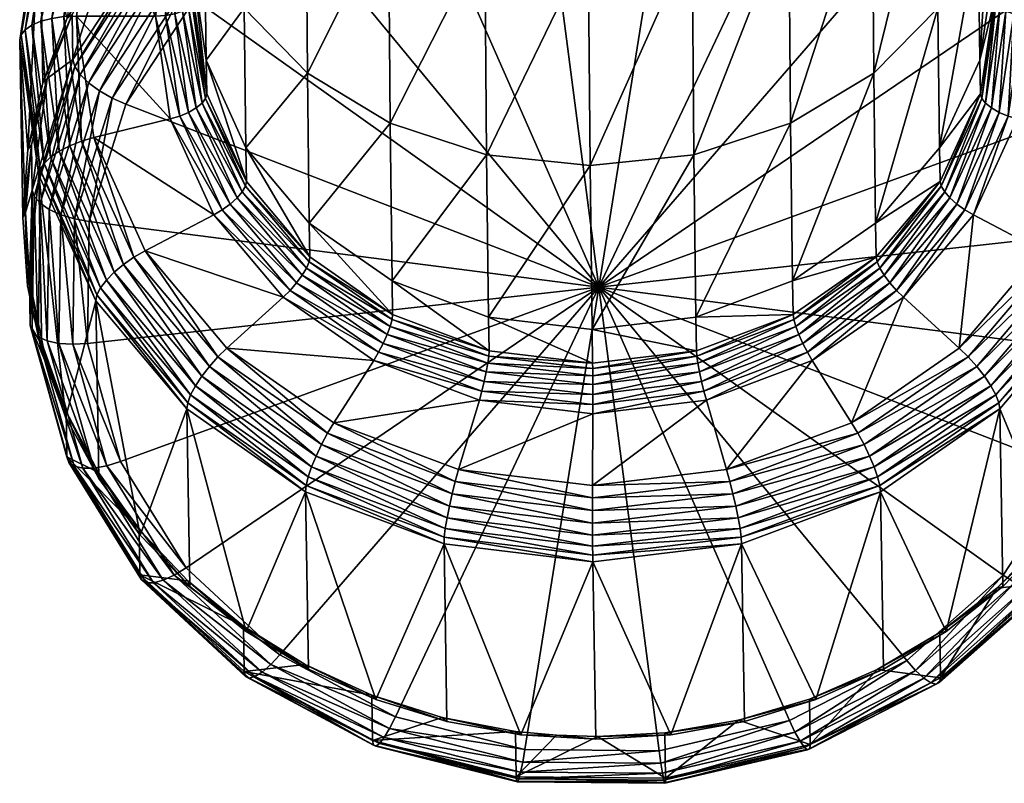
# Model space of a CAD drawing. Extents: x -0.129 to 0.129, y -0.197 to -0.001.
# Tile 3 of 11: x -0.03 to 0.022, y -0.197 to -0.157. Entities that reach past the tile are written whole.
import ezdxf

# ---------------------------------------------------------------- set-up
doc = ezdxf.new("R2010")
doc.units = 0
doc.layers.add('mesh', color=7, linetype='CONTINUOUS')

msp = doc.modelspace()

# ---------------------------------------------------------------- meshes
at = {"layer": 'mesh'}
mesh = msp.add_polyface(dxfattribs=at)
corners = [(0.018425, -0.150616, 0.415661), (0.011748, -0.147917, 0.41402), (0.017979, -0.151259, 0.415627), (0.011443, -0.148608, 0.414227), (0.017499, -0.151857, 0.415789), (0.004659, -0.146893, 0.413374), (-0.002388, -0.14683, 0.413289), (0.000781, -0.171121, 0.424642), (0.02586, -0.161982, 0.420576), (0.022417, -0.156418, 0.417955), (0.027593, -0.168169, 0.423474), (0.0275, -0.174556, 0.426453), (0.016752, -0.171652, 0.462111), (0.019975, -0.167072, 0.460075), (0.020423, -0.167335, 0.460127), (0.016387, -0.171292, 0.462015), (0.019557, -0.166769, 0.460151), (0.016045, -0.170898, 0.46205), (0.019196, -0.166447, 0.460349), (0.015751, -0.170498, 0.462212), (0.018919, -0.166128, 0.460655), (0.02106, -0.161479, 0.458504), (0.015524, -0.17012, 0.46249), (0.011269, -0.173607, 0.463626), (0.018742, -0.165833, 0.461049), (0.020864, -0.161228, 0.458918), (0.01538, -0.169788, 0.462867), (0.011109, -0.173183, 0.463884), (0.011006, -0.172822, 0.464247), (0.01868, -0.165584, 0.461503), (0.020794, -0.160993, 0.459379), (0.015328, -0.169525, 0.463315), (0.010968, -0.17255, 0.464691), (0.019677, -0.174312, 0.463374), (0.01865, -0.163817, 0.465291), (0.02068, -0.15252, 0.474058), (0.020765, -0.159227, 0.463167), (0.018557, -0.156497, 0.477177), (0.015299, -0.167759, 0.467103), (0.015199, -0.159913, 0.479844), (0.010939, -0.170784, 0.468479), (0.010834, -0.162534, 0.481876), (0.005867, -0.172685, 0.469326), (0.005759, -0.164181, 0.483135), (0.00043, -0.173334, 0.469586), (0.000321, -0.164743, 0.483535), (0.020609, -0.143495, 0.483122), (0.01848, -0.146648, 0.487069), (0.015116, -0.149355, 0.490447), (0.010747, -0.151433, 0.493025), (0.005669, -0.152739, 0.494627), (0.00023, -0.153184, 0.495145)]
mesh.append_faces([[corners[k] for k in face] for face in [(0, 1, 2, 2), (2, 3, 4, 4), (5, 6, 7, 7), (7, 8, 9, 9), (7, 10, 8, 8), (11, 10, 7, 7), (7, 3, 5, 5), (7, 4, 3, 3), (9, 4, 7, 7), (12, 13, 14, 14), (12, 15, 13, 13), (15, 16, 13, 13), (15, 17, 16, 16), (17, 18, 16, 16), (17, 19, 18, 18), (18, 20, 21, 21), (19, 20, 18, 18), (19, 22, 20, 20), (23, 22, 19, 19), (20, 24, 25, 25), (22, 24, 20, 20), (22, 26, 24, 24), (27, 26, 22, 22), (27, 28, 26, 26), (24, 29, 30, 30), (26, 29, 24, 24), (26, 31, 29, 29), (28, 31, 26, 26), (28, 32, 31, 31), (14, 33, 12, 12), (34, 35, 36, 36), (34, 37, 35, 35), (38, 37, 34, 34), (38, 39, 37, 37), (40, 39, 38, 38), (40, 41, 39, 39), (42, 41, 40, 40), (42, 43, 41, 41), (44, 43, 42, 42), (44, 45, 43, 43), (37, 46, 35, 35), (39, 47, 37, 37), (39, 48, 47, 47), (41, 48, 39, 39), (41, 49, 48, 48), (43, 49, 41, 41), (43, 50, 49, 49), (45, 50, 43, 43), (45, 51, 50, 50), (30, 34, 36, 36), (29, 34, 30, 30), (29, 38, 34, 34), (31, 38, 29, 29), (31, 40, 38, 38), (32, 40, 31, 31)]])
mesh = msp.add_polyface(dxfattribs=at)
corners = [(-0.022796, -0.153088, 0.419359), (-0.026702, -0.159563, 0.421491), (-0.022711, -0.153473, 0.418682), (-0.026802, -0.159199, 0.422177), (-0.028822, -0.166377, 0.424652), (-0.026422, -0.159976, 0.420887), (-0.02247, -0.153946, 0.418106), (-0.02852, -0.166721, 0.424016), (-0.025979, -0.160408, 0.420406), (-0.022091, -0.154475, 0.41767), (-0.028044, -0.167045, 0.423485), (-0.025405, -0.16083, 0.420082), (-0.024738, -0.161213, 0.419935), (-0.0216, -0.155024, 0.417404), (-0.025059, -0.15365, 0.425804), (-0.022836, -0.150713, 0.424452), (-0.026841, -0.156824, 0.42727), (-0.028152, -0.16018, 0.428825), (-0.028929, -0.166036, 0.425349), (-0.029585, -0.15818, 0.452157), (-0.029515, -0.157898, 0.452762), (-0.028584, -0.165253, 0.455462), (-0.028464, -0.150844, 0.449481), (-0.028532, -0.151108, 0.448867), (-0.029297, -0.15763, 0.453339), (-0.028516, -0.164953, 0.45606), (-0.028255, -0.150628, 0.450081), (-0.028944, -0.15739, 0.453857), (-0.028306, -0.164633, 0.456612), (-0.027914, -0.150471, 0.450639), (-0.028472, -0.157189, 0.454291), (-0.027964, -0.164309, 0.457091), (-0.027459, -0.150382, 0.451125), (-0.027508, -0.163997, 0.457473), (-0.027906, -0.157038, 0.45462), (-0.026961, -0.163712, 0.457739), (-0.026912, -0.150364, 0.451515), (-0.027273, -0.156944, 0.454826), (-0.026349, -0.16347, 0.457876), (-0.026302, -0.150419, 0.45179), (-0.026606, -0.156913, 0.454899), (-0.025705, -0.163281, 0.457876), (-0.025658, -0.150544, 0.451937), (-0.02534, -0.153815, 0.425879), (-0.023139, -0.150844, 0.424511), (-0.027096, -0.157021, 0.42736), (-0.028376, -0.160406, 0.428929), (-0.029158, -0.163911, 0.430557), (-0.028968, -0.163661, 0.430442), (-0.025496, -0.144518, 0.445817), (-0.022457, -0.156913, 0.454931), (-0.021653, -0.151518, 0.452422), (-0.021693, -0.162308, 0.457453)]
mesh.append_faces([[corners[k] for k in face] for face in [(0, 1, 2, 2), (3, 1, 0, 0), (3, 4, 1, 1), (2, 5, 6, 6), (1, 5, 2, 2), (1, 7, 5, 5), (6, 8, 9, 9), (5, 8, 6, 6), (5, 10, 8, 8), (8, 11, 9, 9), (11, 12, 13, 13), (14, 0, 15, 15), (14, 3, 0, 0), (16, 3, 14, 14), (17, 3, 16, 16), (17, 18, 3, 3), (19, 20, 21, 21), (19, 22, 20, 20), (23, 22, 19, 19), (20, 24, 25, 25), (20, 26, 24, 24), (22, 26, 20, 20), (24, 27, 28, 28), (24, 29, 27, 27), (26, 29, 24, 24), (27, 30, 31, 31), (27, 32, 30, 30), (29, 32, 27, 27), (33, 34, 35, 35), (30, 34, 33, 33), (30, 36, 34, 34), (32, 36, 30, 30), (35, 37, 38, 38), (34, 37, 35, 35), (34, 39, 37, 37), (36, 39, 34, 34), (38, 40, 41, 41), (37, 40, 38, 38), (37, 42, 40, 40), (39, 42, 37, 37), (43, 15, 44, 44), (43, 14, 15, 15), (45, 14, 43, 43), (45, 16, 14, 14), (46, 16, 45, 45), (46, 17, 16, 16), (47, 17, 46, 46), (47, 48, 17, 17), (49, 45, 43, 43), (23, 46, 45, 45), (23, 47, 46, 46), (19, 47, 23, 23), (50, 42, 51, 51), (50, 40, 42, 42), (52, 40, 50, 50), (52, 41, 40, 40)]])
mesh = msp.add_polyface(dxfattribs=at)
corners = [(0.024799, -0.153517, 0.419931), (0.019278, -0.148849, 0.416854), (0.024723, -0.153901, 0.419252), (0.019336, -0.148448, 0.417524), (0.019097, -0.149369, 0.416297), (0.024488, -0.15437, 0.418671), (0.018807, -0.149972, 0.41589), (0.02411, -0.154892, 0.418226), (0.018425, -0.150616, 0.415661), (0.023616, -0.155432, 0.417947), (0.017979, -0.151259, 0.415627), (0.023038, -0.155952, 0.417855), (0.017499, -0.151857, 0.415789), (0.022417, -0.156418, 0.417955), (0.019296, -0.146073, 0.422617), (0.023542, -0.156913, 0.455291), (0.022277, -0.15161, 0.452883), (0.022778, -0.151518, 0.452769), (0.023024, -0.156884, 0.455348), (0.022739, -0.162308, 0.4578), (0.022239, -0.162158, 0.457802), (0.020423, -0.167335, 0.460127), (0.019975, -0.167072, 0.460075), (0.021809, -0.151639, 0.453113), (0.02254, -0.156799, 0.455526), (0.021772, -0.16196, 0.457926), (0.019557, -0.166769, 0.460151), (0.021407, -0.151602, 0.453444), (0.022124, -0.156665, 0.455811), (0.02137, -0.161728, 0.458166), (0.019196, -0.166447, 0.460349), (0.021096, -0.151501, 0.453852), (0.021803, -0.15649, 0.456183), (0.02106, -0.161479, 0.458504), (0.0209, -0.151344, 0.454309), (0.0216, -0.156286, 0.456619), (0.020864, -0.161228, 0.458918), (0.018919, -0.166128, 0.460655), (0.02083, -0.151141, 0.454785), (0.021528, -0.156067, 0.457088), (0.020794, -0.160993, 0.459379), (0.018742, -0.165833, 0.461049), (0.024587, -0.16955, 0.461109), (0.019677, -0.174312, 0.463374), (0.02401, -0.169216, 0.461032), (0.020499, -0.14649, 0.450407), (0.02679, -0.150544, 0.452346), (0.020765, -0.159227, 0.463167), (0.021422, -0.148252, 0.470699), (0.021498, -0.154301, 0.460875), (0.02068, -0.15252, 0.474058), (0.020801, -0.149375, 0.458573)]
mesh.append_faces([[corners[k] for k in face] for face in [(0, 1, 2, 2), (3, 1, 0, 0), (2, 4, 5, 5), (1, 4, 2, 2), (5, 6, 7, 7), (4, 6, 5, 5), (7, 8, 9, 9), (6, 8, 7, 7), (9, 10, 11, 11), (8, 10, 9, 9), (11, 12, 13, 13), (10, 12, 11, 11), (14, 3, 0, 0), (15, 16, 17, 17), (15, 18, 16, 16), (19, 18, 15, 15), (19, 20, 18, 18), (21, 20, 19, 19), (21, 22, 20, 20), (18, 23, 16, 16), (18, 24, 23, 23), (20, 24, 18, 18), (20, 25, 24, 24), (22, 25, 20, 20), (22, 26, 25, 25), (24, 27, 23, 23), (24, 28, 27, 27), (25, 28, 24, 24), (25, 29, 28, 28), (26, 29, 25, 25), (26, 30, 29, 29), (28, 31, 27, 27), (28, 32, 31, 31), (29, 32, 28, 28), (29, 33, 32, 32), (30, 33, 29, 29), (32, 34, 31, 31), (32, 35, 34, 34), (33, 35, 32, 32), (33, 36, 35, 35), (37, 36, 33, 33), (35, 38, 34, 34), (35, 39, 38, 38), (36, 39, 35, 35), (36, 40, 39, 39), (41, 40, 36, 36), (42, 43, 44, 44), (21, 44, 43, 43), (19, 44, 21, 21), (45, 46, 17, 17), (47, 48, 49, 49), (47, 50, 48, 48), (38, 49, 51, 51), (39, 49, 38, 38), (39, 47, 49, 49), (40, 47, 39, 39)]])
mesh = msp.add_polyface(dxfattribs=at)
corners = [(-0.022711, -0.153473, 0.418682), (-0.02247, -0.153946, 0.418106), (-0.017119, -0.148521, 0.416417), (-0.016935, -0.149044, 0.415864), (-0.022091, -0.154475, 0.41767), (-0.016645, -0.149652, 0.415464), (-0.0216, -0.155024, 0.417404), (-0.01627, -0.150304, 0.415245), (-0.025405, -0.16083, 0.420082), (-0.02103, -0.155555, 0.417325), (-0.015835, -0.150954, 0.415221), (-0.024738, -0.161213, 0.419935), (-0.02042, -0.156032, 0.41744), (-0.01537, -0.15156, 0.415394), (-0.024024, -0.161532, 0.419977), (0.000781, -0.171121, 0.424642), (-0.00922, -0.148421, 0.413978), (-0.002388, -0.14683, 0.413289), (-0.022457, -0.156913, 0.454931), (-0.021193, -0.162158, 0.457462), (-0.021693, -0.162308, 0.457453), (-0.021939, -0.156884, 0.454997), (-0.021653, -0.151518, 0.452422), (-0.021154, -0.15161, 0.452544), (-0.020728, -0.16196, 0.457594), (-0.021458, -0.156799, 0.455182), (-0.02069, -0.151639, 0.452782), (-0.020329, -0.161728, 0.45784), (-0.021047, -0.156665, 0.455473), (-0.020293, -0.151602, 0.453118), (-0.020025, -0.161479, 0.458183), (-0.020732, -0.15649, 0.455851), (-0.019989, -0.151501, 0.453531), (-0.019835, -0.161228, 0.4586), (-0.020535, -0.156286, 0.45629), (-0.019799, -0.151344, 0.453991), (-0.019773, -0.160993, 0.459062), (-0.020471, -0.156067, 0.45676), (-0.019737, -0.151141, 0.454468), (-0.017722, -0.163817, 0.465007), (-0.017814, -0.156497, 0.476893), (-0.014498, -0.159913, 0.479612), (-0.019803, -0.159227, 0.46285), (-0.019888, -0.15252, 0.473741), (-0.0205, -0.154301, 0.460547), (-0.020577, -0.148252, 0.470371), (-0.019767, -0.149375, 0.458256), (-0.005111, -0.164181, 0.48305), (-0.005201, -0.152739, 0.494542), (0.00023, -0.153184, 0.495145), (-0.010165, -0.162534, 0.481712), (-0.010252, -0.151433, 0.492861), (-0.014581, -0.149355, 0.490215), (-0.017892, -0.146648, 0.486785)]
mesh.append_faces([[corners[k] for k in face] for face in [(0, 1, 2, 2), (3, 4, 5, 5), (1, 4, 3, 3), (5, 6, 7, 7), (4, 6, 5, 5), (4, 8, 6, 6), (7, 9, 10, 10), (6, 9, 7, 7), (6, 11, 9, 9), (10, 12, 13, 13), (9, 12, 10, 10), (9, 14, 12, 12), (11, 14, 9, 9), (15, 16, 13, 13), (15, 17, 16, 16), (18, 19, 20, 20), (18, 21, 19, 19), (22, 21, 18, 18), (22, 23, 21, 21), (21, 24, 19, 19), (21, 25, 24, 24), (23, 25, 21, 21), (23, 26, 25, 25), (25, 27, 24, 24), (25, 28, 27, 27), (26, 28, 25, 25), (26, 29, 28, 28), (28, 30, 27, 27), (28, 31, 30, 30), (29, 31, 28, 28), (29, 32, 31, 31), (31, 33, 30, 30), (31, 34, 33, 33), (32, 34, 31, 31), (32, 35, 34, 34), (34, 36, 33, 33), (34, 37, 36, 36), (35, 37, 34, 34), (35, 38, 37, 37), (39, 40, 41, 41), (42, 40, 39, 39), (42, 43, 40, 40), (44, 43, 42, 42), (44, 45, 43, 43), (46, 45, 44, 44), (47, 48, 49, 49), (50, 48, 47, 47), (50, 51, 48, 48), (41, 51, 50, 50), (41, 52, 51, 51), (40, 52, 41, 41), (43, 53, 40, 40), (36, 44, 42, 42), (37, 44, 36, 36), (37, 46, 44, 44), (38, 46, 37, 37)]])
mesh = msp.add_polyface(dxfattribs=at)
corners = [(0.000781, -0.171121, 0.424642), (-0.024024, -0.161532, 0.419977), (-0.025939, -0.167686, 0.422831), (-0.02042, -0.156032, 0.41744), (-0.01537, -0.15156, 0.415394), (-0.026032, -0.174074, 0.425809), (-0.019413, -0.167335, 0.459815), (-0.015407, -0.171292, 0.461767), (-0.015774, -0.171652, 0.461857), (-0.018965, -0.167072, 0.459771), (-0.021693, -0.162308, 0.457453), (-0.021193, -0.162158, 0.457462), (-0.015066, -0.170898, 0.461807), (-0.010522, -0.174067, 0.46332), (-0.018547, -0.166769, 0.459854), (-0.020728, -0.16196, 0.457594), (-0.014775, -0.170498, 0.461973), (-0.010316, -0.173607, 0.463458), (-0.01819, -0.166447, 0.460057), (-0.020329, -0.161728, 0.45784), (-0.014552, -0.17012, 0.462255), (-0.010159, -0.173183, 0.463718), (-0.017917, -0.166128, 0.460367), (-0.020025, -0.161479, 0.458183), (-0.010062, -0.172822, 0.464083), (-0.014414, -0.169788, 0.462634), (-0.017748, -0.165833, 0.460764), (-0.019835, -0.161228, 0.4586), (-0.010031, -0.17255, 0.464527), (-0.014369, -0.169525, 0.463083), (-0.017692, -0.165584, 0.461219), (-0.019773, -0.160993, 0.459062), (-0.024141, -0.169931, 0.460661), (-0.023593, -0.16955, 0.460733), (-0.019639, -0.175272, 0.463187), (-0.023014, -0.169216, 0.460664), (-0.019191, -0.174771, 0.463202), (-0.025705, -0.163281, 0.457876), (-0.018718, -0.174312, 0.463074), (-0.005003, -0.172685, 0.469241), (0.000321, -0.164743, 0.483535), (0.00043, -0.173334, 0.469586), (-0.005111, -0.164181, 0.48305), (-0.010061, -0.170784, 0.468315), (-0.010165, -0.162534, 0.481712), (-0.014399, -0.167759, 0.466871), (-0.014498, -0.159913, 0.479612), (-0.017722, -0.163817, 0.465007), (0.00023, -0.153184, 0.495145), (-0.004973, -0.174451, 0.465453), (-0.019803, -0.159227, 0.46285)]
mesh.append_faces([[corners[k] for k in face] for face in [(0, 1, 2, 2), (0, 3, 1, 1), (4, 3, 0, 0), (2, 5, 0, 0), (6, 7, 8, 8), (6, 9, 7, 7), (10, 9, 6, 6), (10, 11, 9, 9), (7, 12, 13, 13), (9, 12, 7, 7), (9, 14, 12, 12), (11, 14, 9, 9), (11, 15, 14, 14), (12, 16, 17, 17), (14, 16, 12, 12), (14, 18, 16, 16), (15, 18, 14, 14), (15, 19, 18, 18), (16, 20, 21, 21), (18, 20, 16, 16), (18, 22, 20, 20), (19, 22, 18, 18), (19, 23, 22, 22), (20, 24, 21, 21), (20, 25, 24, 24), (22, 25, 20, 20), (22, 26, 25, 25), (23, 26, 22, 22), (23, 27, 26, 26), (25, 28, 24, 24), (25, 29, 28, 28), (26, 29, 25, 25), (26, 30, 29, 29), (27, 30, 26, 26), (27, 31, 30, 30), (32, 33, 34, 34), (33, 35, 36, 36), (6, 37, 10, 10), (8, 35, 6, 6), (8, 38, 35, 35), (39, 40, 41, 41), (39, 42, 40, 40), (43, 42, 39, 39), (43, 44, 42, 42), (45, 44, 43, 43), (45, 46, 44, 44), (47, 46, 45, 45), (42, 48, 40, 40), (49, 43, 39, 39), (28, 45, 43, 43), (29, 45, 28, 28), (29, 47, 45, 45), (30, 47, 29, 29), (30, 50, 47, 47), (31, 50, 30, 30)]])
mesh = msp.add_polyface(dxfattribs=at)
corners = [(0.030551, -0.166573, 0.426064), (0.030455, -0.166912, 0.425364), (0.030448, -0.17367, 0.429372), (0.028535, -0.160061, 0.422155), (0.028625, -0.159699, 0.422843), (0.030163, -0.16725, 0.424722), (0.030352, -0.173985, 0.428662), (0.028262, -0.160469, 0.421544), (0.029694, -0.167565, 0.424179), (0.030061, -0.174253, 0.427986), (0.027824, -0.160893, 0.421053), (0.02908, -0.167835, 0.423774), (0.029593, -0.174455, 0.427391), (0.02725, -0.161304, 0.420714), (0.028364, -0.16804, 0.423534), (0.028982, -0.174577, 0.426917), (0.02658, -0.161676, 0.420552), (0.027593, -0.168169, 0.423474), (0.028268, -0.174612, 0.426597), (0.02586, -0.161982, 0.420576), (0.028585, -0.157324, 0.427936), (0.030512, -0.164197, 0.431157), (0.029797, -0.160703, 0.429522), (0.030716, -0.167749, 0.432814), (0.02966, -0.165253, 0.455917), (0.029583, -0.164953, 0.456514), (0.030713, -0.15818, 0.452628), (0.026554, -0.171527, 0.459555), (0.026624, -0.171843, 0.458967), (0.029364, -0.164633, 0.457062), (0.030633, -0.157898, 0.453232), (0.026358, -0.171158, 0.460082), (0.029015, -0.164309, 0.457536), (0.030407, -0.15763, 0.453805), (0.026045, -0.170756, 0.460519), (0.028553, -0.163997, 0.457911), (0.030045, -0.15739, 0.454318), (0.025631, -0.17034, 0.460846), (0.028002, -0.163712, 0.458168), (0.029567, -0.157189, 0.454745), (0.025137, -0.169931, 0.461046), (0.020596, -0.175272, 0.463501), (0.024587, -0.16955, 0.461109), (0.027388, -0.16347, 0.458295), (0.020148, -0.174771, 0.463509), (0.02401, -0.169216, 0.461032), (0.026744, -0.163281, 0.458286), (0.030869, -0.167478, 0.43269), (0.030408, -0.171295, 0.434466), (0.030598, -0.171045, 0.434351), (0.030624, -0.163911, 0.431024), (0.029867, -0.160406, 0.429384), (0.029816, -0.17455, 0.435979), (0.022739, -0.162308, 0.4578), (0.023542, -0.156913, 0.455291)]
mesh.append_faces([[corners[k] for k in face] for face in [(0, 1, 2, 2), (0, 3, 1, 1), (4, 3, 0, 0), (1, 5, 6, 6), (1, 7, 5, 5), (3, 7, 1, 1), (5, 8, 9, 9), (5, 10, 8, 8), (7, 10, 5, 5), (8, 11, 12, 12), (8, 13, 11, 11), (10, 13, 8, 8), (11, 14, 15, 15), (11, 16, 14, 14), (13, 16, 11, 11), (14, 17, 18, 18), (14, 19, 17, 17), (16, 19, 14, 14), (20, 4, 0, 0), (0, 21, 22, 22), (2, 21, 0, 0), (2, 23, 21, 21), (24, 25, 26, 26), (24, 27, 25, 25), (28, 27, 24, 24), (25, 29, 30, 30), (25, 31, 29, 29), (27, 31, 25, 25), (29, 32, 33, 33), (29, 34, 32, 32), (31, 34, 29, 29), (32, 35, 36, 36), (32, 37, 35, 35), (34, 37, 32, 32), (35, 38, 39, 39), (35, 40, 38, 38), (37, 40, 35, 35), (37, 41, 40, 40), (38, 42, 43, 43), (40, 42, 38, 38), (40, 44, 42, 42), (43, 45, 46, 46), (42, 45, 43, 43), (47, 48, 49, 49), (47, 23, 48, 48), (50, 23, 47, 47), (50, 21, 23, 23), (51, 21, 50, 50), (51, 22, 21, 21), (24, 49, 52, 52), (26, 49, 24, 24), (26, 47, 49, 49), (26, 50, 47, 47), (53, 46, 45, 45), (54, 46, 53, 53)]])
mesh = msp.add_polyface(dxfattribs=at)
corners = [(-0.028929, -0.166036, 0.425349), (-0.028822, -0.166377, 0.424652), (-0.026802, -0.159199, 0.422177), (-0.028925, -0.173451, 0.42795), (-0.029032, -0.173134, 0.428658), (-0.02852, -0.166721, 0.424016), (-0.026702, -0.159563, 0.421491), (-0.028623, -0.173724, 0.427281), (-0.028044, -0.167045, 0.423485), (-0.026422, -0.159976, 0.420887), (-0.028145, -0.173934, 0.426697), (-0.025979, -0.160408, 0.420406), (-0.027426, -0.167325, 0.423095), (-0.025405, -0.16083, 0.420082), (-0.027524, -0.174068, 0.426238), (-0.026708, -0.167544, 0.422872), (-0.024738, -0.161213, 0.419935), (-0.026804, -0.174115, 0.425935), (-0.025939, -0.167686, 0.422831), (-0.024024, -0.161532, 0.419977), (-0.026032, -0.174074, 0.425809), (-0.028968, -0.163661, 0.430442), (-0.028152, -0.16018, 0.428825), (-0.029072, -0.170759, 0.433751), (-0.029277, -0.167208, 0.432094), (-0.025596, -0.171843, 0.458559), (-0.028516, -0.164953, 0.45606), (-0.025535, -0.171527, 0.459149), (-0.028584, -0.165253, 0.455462), (-0.029515, -0.157898, 0.452762), (-0.028306, -0.164633, 0.456612), (-0.025347, -0.171158, 0.459678), (-0.029297, -0.15763, 0.453339), (-0.027964, -0.164309, 0.457091), (-0.025041, -0.170756, 0.46012), (-0.028944, -0.15739, 0.453857), (-0.027508, -0.163997, 0.457473), (-0.024632, -0.17034, 0.460454), (-0.028472, -0.157189, 0.454291), (-0.026961, -0.163712, 0.457739), (-0.024141, -0.169931, 0.460661), (-0.026349, -0.16347, 0.457876), (-0.023593, -0.16955, 0.460733), (-0.025705, -0.163281, 0.457876), (-0.023014, -0.169216, 0.460664), (-0.029429, -0.167478, 0.432218), (-0.029158, -0.163911, 0.430557), (-0.029184, -0.171045, 0.433884), (-0.028428, -0.17455, 0.435524), (-0.028358, -0.174254, 0.435386), (-0.029585, -0.15818, 0.452157), (-0.027172, -0.177935, 0.437112), (-0.019413, -0.167335, 0.459815)]
mesh.append_faces([[corners[k] for k in face] for face in [(0, 1, 2, 2), (0, 3, 1, 1), (4, 3, 0, 0), (1, 5, 6, 6), (1, 7, 5, 5), (3, 7, 1, 1), (5, 8, 9, 9), (5, 10, 8, 8), (7, 10, 5, 5), (11, 12, 13, 13), (8, 12, 11, 11), (8, 14, 12, 12), (10, 14, 8, 8), (13, 15, 16, 16), (12, 15, 13, 13), (12, 17, 15, 15), (14, 17, 12, 12), (16, 18, 19, 19), (15, 18, 16, 16), (15, 20, 18, 18), (17, 20, 15, 15), (21, 0, 22, 22), (0, 23, 4, 4), (0, 24, 23, 23), (21, 24, 0, 0), (25, 26, 27, 27), (28, 26, 25, 25), (28, 29, 26, 26), (27, 30, 31, 31), (26, 30, 27, 27), (26, 32, 30, 30), (31, 33, 34, 34), (30, 33, 31, 31), (30, 35, 33, 33), (34, 36, 37, 37), (33, 36, 34, 34), (33, 38, 36, 36), (37, 39, 40, 40), (36, 39, 37, 37), (40, 41, 42, 42), (39, 41, 40, 40), (42, 43, 44, 44), (41, 43, 42, 42), (45, 21, 46, 46), (45, 24, 21, 21), (47, 24, 45, 45), (47, 23, 24, 24), (48, 23, 47, 47), (48, 49, 23, 23), (50, 45, 46, 46), (50, 47, 45, 45), (28, 47, 50, 50), (28, 48, 47, 47), (25, 51, 28, 28), (52, 44, 43, 43)]])
mesh = msp.add_polyface(dxfattribs=at)
corners = [(-0.029032, -0.173134, 0.428658), (-0.027005, -0.180301, 0.431159), (-0.028925, -0.173451, 0.42795), (-0.027106, -0.180008, 0.431878), (-0.026722, -0.180506, 0.430458), (-0.028623, -0.173724, 0.427281), (-0.026275, -0.180607, 0.429823), (-0.028145, -0.173934, 0.426697), (-0.025694, -0.180598, 0.429298), (-0.027524, -0.174068, 0.426238), (-0.02502, -0.18048, 0.428917), (-0.026804, -0.174115, 0.425935), (-0.024298, -0.18026, 0.428708), (-0.026032, -0.174074, 0.425809), (0.000781, -0.171121, 0.424642), (-0.020855, -0.185824, 0.431329), (-0.027146, -0.177633, 0.436972), (-0.028358, -0.174254, 0.435386), (-0.029072, -0.170759, 0.433751), (-0.025457, -0.180838, 0.438479), (-0.014597, -0.181845, 0.463309), (-0.020776, -0.177172, 0.461818), (-0.014564, -0.181504, 0.463887), (-0.020825, -0.177502, 0.461235), (-0.025535, -0.171527, 0.459149), (-0.025596, -0.171843, 0.458559), (-0.020623, -0.176762, 0.462328), (-0.014457, -0.181061, 0.464381), (-0.025347, -0.171158, 0.459678), (-0.020374, -0.176292, 0.462738), (-0.014281, -0.180541, 0.464767), (-0.025041, -0.170756, 0.46012), (-0.02004, -0.175787, 0.46303), (-0.014045, -0.179967, 0.465026), (-0.024632, -0.17034, 0.460454), (-0.019639, -0.175272, 0.463187), (-0.013762, -0.179369, 0.465144), (-0.024141, -0.169931, 0.460661), (-0.019191, -0.174771, 0.463202), (-0.013445, -0.178778, 0.465115), (-0.023593, -0.16955, 0.460733), (-0.018718, -0.174312, 0.463074), (-0.013109, -0.178222, 0.464941), (-0.023014, -0.169216, 0.460664), (-0.027172, -0.177935, 0.437112), (-0.028428, -0.17455, 0.435524), (-0.02544, -0.181141, 0.438621), (-0.028584, -0.165253, 0.455462), (-0.02326, -0.184113, 0.440024), (-0.017713, -0.189157, 0.442419), (-0.011023, -0.174965, 0.463439), (-0.015774, -0.171652, 0.461857)]
mesh.append_faces([[corners[k] for k in face] for face in [(0, 1, 2, 2), (3, 1, 0, 0), (2, 4, 5, 5), (1, 4, 2, 2), (5, 6, 7, 7), (4, 6, 5, 5), (7, 8, 9, 9), (6, 8, 7, 7), (9, 10, 11, 11), (8, 10, 9, 9), (11, 12, 13, 13), (10, 12, 11, 11), (14, 12, 15, 15), (14, 13, 12, 12), (16, 3, 0, 0), (0, 17, 16, 16), (0, 18, 17, 17), (16, 19, 3, 3), (20, 21, 22, 22), (23, 21, 20, 20), (23, 24, 21, 21), (25, 24, 23, 23), (22, 26, 27, 27), (21, 26, 22, 22), (21, 28, 26, 26), (24, 28, 21, 21), (27, 29, 30, 30), (26, 29, 27, 27), (26, 31, 29, 29), (28, 31, 26, 26), (30, 32, 33, 33), (29, 32, 30, 30), (29, 34, 32, 32), (31, 34, 29, 29), (33, 35, 36, 36), (32, 35, 33, 33), (32, 37, 35, 35), (34, 37, 32, 32), (36, 38, 39, 39), (35, 38, 36, 36), (35, 40, 38, 38), (39, 41, 42, 42), (38, 41, 39, 39), (38, 43, 41, 41), (44, 17, 45, 45), (44, 16, 17, 17), (46, 16, 44, 44), (46, 19, 16, 16), (47, 44, 45, 45), (25, 46, 44, 44), (25, 48, 46, 46), (23, 48, 25, 25), (20, 49, 23, 23), (50, 41, 51, 51), (50, 42, 41, 41)]])
mesh = msp.add_polyface(dxfattribs=at)
corners = [(0.028321, -0.180507, 0.432544), (0.030352, -0.173985, 0.428662), (0.028232, -0.180799, 0.431823), (0.030448, -0.17367, 0.429372), (0.030455, -0.166912, 0.425364), (0.030061, -0.174253, 0.427986), (0.027962, -0.180999, 0.431115), (0.030163, -0.16725, 0.424722), (0.029593, -0.174455, 0.427391), (0.029694, -0.167565, 0.424179), (0.028982, -0.174577, 0.426917), (0.027528, -0.181092, 0.43047), (0.02908, -0.167835, 0.423774), (0.028268, -0.174612, 0.426597), (0.026961, -0.181073, 0.429931), (0.028364, -0.16804, 0.423534), (0.026298, -0.180942, 0.429534), (0.0275, -0.174556, 0.426453), (0.025586, -0.18071, 0.429307), (0.027593, -0.168169, 0.423474), (0.000781, -0.171121, 0.424642), (0.029591, -0.174776, 0.436083), (0.028281, -0.178132, 0.437638), (0.030408, -0.171295, 0.434466), (0.030716, -0.167749, 0.432814), (0.011977, -0.174965, 0.463619), (0.016387, -0.171292, 0.462015), (0.016752, -0.171652, 0.462111), (0.011719, -0.17453, 0.463489), (0.016045, -0.170898, 0.46205), (0.011478, -0.174067, 0.463491), (0.015751, -0.170498, 0.462212), (0.026624, -0.171843, 0.458967), (0.021754, -0.177172, 0.46215), (0.026554, -0.171527, 0.459555), (0.021812, -0.177502, 0.461568), (0.01551, -0.181504, 0.464122), (0.021594, -0.176762, 0.462658), (0.026358, -0.171158, 0.460082), (0.015395, -0.181061, 0.464614), (0.021338, -0.176292, 0.463064), (0.026045, -0.170756, 0.460519), (0.015214, -0.180541, 0.464998), (0.021, -0.175787, 0.46335), (0.025631, -0.17034, 0.460846), (0.014974, -0.179967, 0.465252), (0.020596, -0.175272, 0.463501), (0.014689, -0.179369, 0.465366), (0.020148, -0.174771, 0.463509), (0.025137, -0.169931, 0.461046), (0.014372, -0.178778, 0.465332), (0.019677, -0.174312, 0.463374), (0.024587, -0.16955, 0.461109), (0.01404, -0.178222, 0.465154), (0.029816, -0.17455, 0.435979), (0.028536, -0.177935, 0.437548), (0.030598, -0.171045, 0.434351), (0.024578, -0.184113, 0.440397), (0.02678, -0.181141, 0.439029), (0.02966, -0.165253, 0.455917)]
mesh.append_faces([[corners[k] for k in face] for face in [(0, 1, 2, 2), (3, 1, 0, 0), (3, 4, 1, 1), (2, 5, 6, 6), (1, 5, 2, 2), (1, 7, 5, 5), (5, 8, 6, 6), (5, 9, 8, 8), (8, 10, 11, 11), (8, 12, 10, 10), (10, 13, 14, 14), (10, 15, 13, 13), (16, 17, 18, 18), (13, 17, 16, 16), (13, 19, 17, 17), (20, 18, 17, 17), (21, 0, 22, 22), (21, 3, 0, 0), (23, 3, 21, 21), (23, 24, 3, 3), (25, 26, 27, 27), (28, 29, 26, 26), (30, 31, 29, 29), (32, 33, 34, 34), (35, 33, 32, 32), (35, 36, 33, 33), (34, 37, 38, 38), (33, 37, 34, 34), (33, 39, 37, 37), (36, 39, 33, 33), (38, 40, 41, 41), (37, 40, 38, 38), (37, 42, 40, 40), (39, 42, 37, 37), (41, 43, 44, 44), (40, 43, 41, 41), (40, 45, 43, 43), (42, 45, 40, 40), (43, 46, 44, 44), (43, 47, 46, 46), (45, 47, 43, 43), (46, 48, 49, 49), (46, 50, 48, 48), (47, 50, 46, 46), (48, 51, 52, 52), (48, 53, 51, 51), (50, 53, 48, 48), (54, 22, 55, 55), (54, 21, 22, 22), (56, 21, 54, 54), (56, 23, 21, 21), (32, 57, 35, 35), (32, 55, 58, 58), (59, 55, 32, 32), (59, 54, 55, 55), (27, 51, 53, 53)]])
mesh = msp.add_polyface(dxfattribs=at)
corners = [(0.016932, -0.190682, 0.43389), (0.021981, -0.18621, 0.431844), (0.000781, -0.171121, 0.424642), (0.011977, -0.174965, 0.463619), (0.011719, -0.17453, 0.463489), (0.016387, -0.171292, 0.462015), (0.006422, -0.177047, 0.464546), (0.006289, -0.176565, 0.464396), (0.000467, -0.177758, 0.464831), (0.000468, -0.17726, 0.464674), (0.011478, -0.174067, 0.463491), (0.016045, -0.170898, 0.46205), (0.006165, -0.176059, 0.464379), (0.000468, -0.176738, 0.464651), (0.011269, -0.173607, 0.463626), (0.015751, -0.170498, 0.462212), (0.006056, -0.175562, 0.464497), (0.000467, -0.176228, 0.464764), (0.011109, -0.173183, 0.463884), (0.015524, -0.17012, 0.46249), (0.005972, -0.175109, 0.464742), (0.000465, -0.175765, 0.465005), (0.011006, -0.172822, 0.464247), (0.005918, -0.17473, 0.465097), (0.000463, -0.17538, 0.465358), (0.010968, -0.17255, 0.464691), (0.005897, -0.174451, 0.465538), (0.000459, -0.1751, 0.465798), (0.015552, -0.181845, 0.463544), (0.008247, -0.184227, 0.465335), (0.01551, -0.181504, 0.464122), (0.008186, -0.183764, 0.465818), (0.015395, -0.181061, 0.464614), (0.00809, -0.183211, 0.466187), (0.015214, -0.180541, 0.464998), (0.007966, -0.182595, 0.466423), (0.014974, -0.179967, 0.465252), (0.007818, -0.181945, 0.466513), (0.014689, -0.179369, 0.465366), (0.000451, -0.182824, 0.466866), (0.007654, -0.181297, 0.466454), (0.014372, -0.178778, 0.465332), (0.000451, -0.182156, 0.466799), (0.007483, -0.18068, 0.466249), (0.01404, -0.178222, 0.465154), (0.000453, -0.181519, 0.466585), (0.016752, -0.171652, 0.462111), (0.005867, -0.172685, 0.469326), (0.010939, -0.170784, 0.468479), (0.00043, -0.173334, 0.469586)]
mesh.append_faces([[corners[k] for k in face] for face in [(0, 1, 2, 2), (3, 4, 5, 5), (6, 4, 3, 3), (6, 7, 4, 4), (8, 7, 6, 6), (8, 9, 7, 7), (4, 10, 11, 11), (7, 10, 4, 4), (7, 12, 10, 10), (9, 12, 7, 7), (9, 13, 12, 12), (10, 14, 15, 15), (12, 14, 10, 10), (12, 16, 14, 14), (13, 16, 12, 12), (13, 17, 16, 16), (14, 18, 19, 19), (16, 18, 14, 14), (16, 20, 18, 18), (17, 20, 16, 16), (17, 21, 20, 20), (20, 22, 18, 18), (20, 23, 22, 22), (21, 23, 20, 20), (21, 24, 23, 23), (23, 25, 22, 22), (23, 26, 25, 25), (24, 26, 23, 23), (24, 27, 26, 26), (28, 29, 30, 30), (30, 31, 32, 32), (32, 33, 34, 34), (31, 33, 32, 32), (34, 35, 36, 36), (33, 35, 34, 34), (36, 37, 38, 38), (35, 37, 36, 36), (35, 39, 37, 37), (38, 40, 41, 41), (37, 40, 38, 38), (37, 42, 40, 40), (39, 42, 37, 37), (41, 43, 44, 44), (40, 43, 41, 41), (40, 45, 43, 43), (42, 45, 40, 40), (6, 45, 8, 8), (6, 43, 45, 45), (3, 43, 6, 6), (3, 44, 43, 43), (46, 44, 3, 3), (25, 47, 48, 48), (26, 47, 25, 25), (26, 49, 47, 47), (27, 49, 26, 26)]])
mesh = msp.add_polyface(dxfattribs=at)
corners = [(-0.020855, -0.185824, 0.431329), (-0.015938, -0.190385, 0.433495), (0.000781, -0.171121, 0.424642), (-0.011023, -0.174965, 0.463439), (-0.005348, -0.176565, 0.464305), (-0.005483, -0.177047, 0.464453), (-0.010763, -0.17453, 0.463313), (-0.015774, -0.171652, 0.461857), (-0.015407, -0.171292, 0.461767), (0.000468, -0.17726, 0.464674), (0.000467, -0.177758, 0.464831), (-0.005223, -0.176059, 0.46429), (-0.010522, -0.174067, 0.46332), (0.000468, -0.176738, 0.464651), (-0.005117, -0.175562, 0.46441), (-0.010316, -0.173607, 0.463458), (-0.015066, -0.170898, 0.461807), (0.000467, -0.176228, 0.464764), (-0.005037, -0.175109, 0.464656), (-0.010159, -0.173183, 0.463718), (-0.014775, -0.170498, 0.461973), (0.000465, -0.175765, 0.465005), (-0.004988, -0.17473, 0.465012), (-0.010062, -0.172822, 0.464083), (0.000463, -0.17538, 0.465358), (-0.004973, -0.174451, 0.465453), (-0.010031, -0.17255, 0.464527), (0.000459, -0.1751, 0.465798), (-0.014597, -0.181845, 0.463309), (-0.014564, -0.181504, 0.463887), (-0.007335, -0.184575, 0.464639), (-0.00732, -0.184227, 0.465213), (-0.014457, -0.181061, 0.464381), (-0.007267, -0.183764, 0.465698), (-0.014281, -0.180541, 0.464767), (-0.007177, -0.183211, 0.466068), (-0.014045, -0.179967, 0.465026), (-0.007056, -0.182595, 0.466305), (-0.006909, -0.181945, 0.466398), (0.000452, -0.183491, 0.466782), (-0.013762, -0.179369, 0.465144), (0.000451, -0.182824, 0.466866), (-0.006745, -0.181297, 0.466342), (-0.013445, -0.178778, 0.465115), (0.000451, -0.182156, 0.466799), (-0.006571, -0.18068, 0.466139), (-0.013109, -0.178222, 0.464941), (0.000453, -0.181519, 0.466585), (-0.005003, -0.172685, 0.469241), (-0.010061, -0.170784, 0.468315), (0.00043, -0.173334, 0.469586)]
mesh.append_faces([[corners[k] for k in face] for face in [(0, 1, 2, 2), (3, 4, 5, 5), (3, 6, 4, 4), (7, 6, 3, 3), (7, 8, 6, 6), (5, 9, 10, 10), (5, 4, 9, 9), (6, 11, 4, 4), (6, 12, 11, 11), (8, 12, 6, 6), (4, 13, 9, 9), (4, 11, 13, 13), (12, 14, 11, 11), (12, 15, 14, 14), (16, 15, 12, 12), (11, 17, 13, 13), (11, 14, 17, 17), (15, 18, 14, 14), (15, 19, 18, 18), (20, 19, 15, 15), (14, 21, 17, 17), (14, 18, 21, 21), (19, 22, 18, 18), (19, 23, 22, 22), (18, 24, 21, 21), (18, 22, 24, 24), (23, 25, 22, 22), (23, 26, 25, 25), (22, 27, 24, 24), (22, 25, 27, 27), (28, 29, 30, 30), (31, 32, 33, 33), (29, 32, 31, 31), (33, 34, 35, 35), (32, 34, 33, 33), (35, 36, 37, 37), (34, 36, 35, 35), (37, 38, 39, 39), (37, 40, 38, 38), (36, 40, 37, 37), (39, 38, 41, 41), (38, 42, 41, 41), (38, 43, 42, 42), (40, 43, 38, 38), (41, 42, 44, 44), (42, 45, 44, 44), (42, 46, 45, 45), (43, 46, 42, 42), (44, 45, 47, 47), (5, 46, 3, 3), (5, 45, 46, 46), (10, 45, 5, 5), (10, 47, 45, 45), (25, 48, 27, 27), (26, 49, 25, 25), (27, 48, 50, 50)]])
mesh = msp.add_polyface(dxfattribs=at)
corners = [(-0.011087, -0.194868, 0.438933), (-0.00353, -0.19701, 0.439134), (-0.011041, -0.195111, 0.43819), (-0.00355, -0.196773, 0.43988), (0.004274, -0.19708, 0.439228), (0.004281, -0.196844, 0.439975), (-0.003481, -0.197046, 0.438353), (-0.010918, -0.195167, 0.437419), (0.004244, -0.197116, 0.438446), (-0.003409, -0.196881, 0.437591), (-0.010725, -0.195032, 0.436672), (0.004193, -0.19695, 0.437683), (-0.003316, -0.196525, 0.4369), (-0.010476, -0.194715, 0.436), (0.004123, -0.196592, 0.436989), (-0.00321, -0.196003, 0.436326), (-0.010188, -0.194239, 0.435449), (0.00404, -0.196068, 0.436413), (-0.009881, -0.193634, 0.435057), (-0.016419, -0.190896, 0.433842), (-0.003098, -0.195349, 0.43591), (0.00395, -0.195413, 0.435994), (0.000781, -0.171121, 0.424642), (-0.015938, -0.190385, 0.433495), (-0.00359, -0.194398, 0.444974), (-0.007428, -0.19367, 0.444604), (-0.011127, -0.192493, 0.444026), (-0.017817, -0.191258, 0.437197), (-0.001441, -0.194603, 0.445086), (0.00072, -0.194667, 0.445133), (-0.007335, -0.184575, 0.464639), (-0.00732, -0.184227, 0.465213), (0.000464, -0.185506, 0.465134), (-0.014564, -0.181504, 0.463887), (0.00046, -0.185155, 0.465707), (-0.007267, -0.183764, 0.465698), (0.000456, -0.184686, 0.466188), (-0.007177, -0.183211, 0.466068), (0.000453, -0.184122, 0.466552), (-0.007056, -0.182595, 0.466305), (0.000452, -0.183491, 0.466782), (-0.003314, -0.194569, 0.445056), (0.00062, -0.194803, 0.445196), (-0.01091, -0.192723, 0.444136), (-0.014623, -0.190888, 0.443251), (-0.00718, -0.193872, 0.4447), (-0.014597, -0.181845, 0.463309)]
mesh.append_faces([[corners[k] for k in face] for face in [(0, 1, 2, 2), (3, 1, 0, 0), (3, 4, 1, 1), (5, 4, 3, 3), (2, 6, 7, 7), (1, 6, 2, 2), (1, 8, 6, 6), (4, 8, 1, 1), (7, 9, 10, 10), (6, 9, 7, 7), (6, 11, 9, 9), (8, 11, 6, 6), (10, 12, 13, 13), (9, 12, 10, 10), (9, 14, 12, 12), (11, 14, 9, 9), (13, 15, 16, 16), (12, 15, 13, 13), (12, 17, 15, 15), (14, 17, 12, 12), (16, 18, 19, 19), (16, 20, 18, 18), (15, 20, 16, 16), (15, 21, 20, 20), (17, 21, 15, 15), (22, 18, 20, 20), (22, 23, 18, 18), (24, 3, 0, 0), (0, 25, 24, 24), (0, 26, 25, 25), (27, 26, 0, 0), (3, 28, 29, 29), (24, 28, 3, 3), (30, 31, 32, 32), (30, 33, 31, 31), (32, 31, 34, 34), (31, 35, 34, 34), (34, 35, 36, 36), (35, 37, 36, 36), (36, 37, 38, 38), (37, 39, 38, 38), (38, 39, 40, 40), (41, 24, 25, 25), (41, 28, 24, 24), (42, 28, 41, 41), (42, 29, 28, 28), (43, 26, 44, 44), (45, 26, 43, 43), (45, 25, 26, 26), (41, 25, 45, 45), (30, 43, 46, 46), (30, 45, 43, 43), (30, 41, 45, 45), (32, 41, 30, 30), (32, 42, 41, 41)]])
mesh = msp.add_polyface(dxfattribs=at)
corners = [(0.004281, -0.196844, 0.439975), (0.011839, -0.195317, 0.438465), (0.004274, -0.19708, 0.439228), (0.011872, -0.195075, 0.439209), (0.018649, -0.191842, 0.436897), (0.011733, -0.195371, 0.437691), (0.004244, -0.197116, 0.438446), (0.018475, -0.19193, 0.436139), (0.011561, -0.195233, 0.436939), (0.004193, -0.19695, 0.437683), (0.018194, -0.191847, 0.435413), (0.011334, -0.194912, 0.436262), (0.004123, -0.196592, 0.436989), (0.017826, -0.191599, 0.434768), (0.011068, -0.19443, 0.435705), (0.00404, -0.196068, 0.436413), (0.017395, -0.191201, 0.434248), (0.010782, -0.193821, 0.435305), (0.00395, -0.195413, 0.435994), (0.016932, -0.190682, 0.43389), (0.000781, -0.171121, 0.424642), (-0.003098, -0.195349, 0.43591), (0.0081, -0.19381, 0.444791), (0.011832, -0.1927, 0.444302), (0.015374, -0.191159, 0.443611), (0.018705, -0.191587, 0.437636), (0.004241, -0.194469, 0.445068), (0.00072, -0.194667, 0.445133), (-0.00355, -0.196773, 0.43988), (0.008271, -0.184575, 0.464761), (0.008247, -0.184227, 0.465335), (0.015552, -0.181845, 0.463544), (0.00046, -0.185155, 0.465707), (0.000464, -0.185506, 0.465134), (0.008186, -0.183764, 0.465818), (0.01551, -0.181504, 0.464122), (0.000456, -0.184686, 0.466188), (0.000453, -0.184122, 0.466552), (0.00809, -0.183211, 0.466187), (0.000452, -0.183491, 0.466782), (0.007966, -0.182595, 0.466423), (0.000451, -0.182824, 0.466866), (0.004556, -0.194569, 0.445117), (0.00062, -0.194803, 0.445196), (0.008427, -0.193872, 0.444822), (0.012165, -0.192723, 0.444316), (0.015708, -0.191142, 0.443606)]
mesh.append_faces([[corners[k] for k in face] for face in [(0, 1, 2, 2), (3, 1, 0, 0), (3, 4, 1, 1), (2, 5, 6, 6), (1, 5, 2, 2), (1, 7, 5, 5), (6, 8, 9, 9), (5, 8, 6, 6), (5, 10, 8, 8), (9, 11, 12, 12), (8, 11, 9, 9), (8, 13, 11, 11), (12, 14, 15, 15), (11, 14, 12, 12), (11, 16, 14, 14), (13, 16, 11, 11), (15, 17, 18, 18), (14, 17, 15, 15), (14, 19, 17, 17), (16, 19, 14, 14), (20, 17, 19, 19), (20, 18, 17, 17), (21, 18, 20, 20), (22, 23, 3, 3), (0, 22, 3, 3), (24, 3, 23, 23), (24, 25, 3, 3), (0, 26, 22, 22), (0, 27, 26, 26), (28, 27, 0, 0), (29, 30, 31, 31), (29, 32, 30, 30), (33, 32, 29, 29), (30, 34, 35, 35), (30, 36, 34, 34), (32, 36, 30, 30), (34, 37, 38, 38), (36, 37, 34, 34), (38, 39, 40, 40), (37, 39, 38, 38), (39, 41, 40, 40), (42, 27, 43, 43), (42, 26, 27, 27), (44, 26, 42, 42), (44, 22, 26, 26), (45, 22, 44, 44), (45, 23, 22, 22), (46, 23, 45, 45), (46, 24, 23, 23), (33, 29, 42, 42), (29, 44, 42, 42), (29, 45, 44, 44), (31, 45, 29, 29), (31, 46, 45, 45), (42, 43, 33, 33)]])
mesh = msp.add_polyface(dxfattribs=at)
corners = [(0.018705, -0.191587, 0.437636), (0.018649, -0.191842, 0.436897), (0.011872, -0.195075, 0.439209), (0.024241, -0.18689, 0.434632), (0.024315, -0.186619, 0.435363), (0.028232, -0.180799, 0.431823), (0.028321, -0.180507, 0.432544), (0.018475, -0.19193, 0.436139), (0.011839, -0.195317, 0.438465), (0.024011, -0.187028, 0.433896), (0.027962, -0.180999, 0.431115), (0.018194, -0.191847, 0.435413), (0.011733, -0.195371, 0.437691), (0.023641, -0.187024, 0.433206), (0.027528, -0.181092, 0.43047), (0.029593, -0.174455, 0.427391), (0.017826, -0.191599, 0.434768), (0.011561, -0.195233, 0.436939), (0.023156, -0.186878, 0.432608), (0.026961, -0.181073, 0.429931), (0.028982, -0.174577, 0.426917), (0.02259, -0.186601, 0.432144), (0.017395, -0.191201, 0.434248), (0.026298, -0.180942, 0.429534), (0.028268, -0.174612, 0.426597), (0.021981, -0.18621, 0.431844), (0.016932, -0.190682, 0.43389), (0.025586, -0.18071, 0.429307), (0.000781, -0.171121, 0.424642), (0.018665, -0.189212, 0.442729), (0.015374, -0.191159, 0.443611), (0.02165, -0.186894, 0.441672), (0.024276, -0.184244, 0.440456), (0.026499, -0.181306, 0.439104), (0.028281, -0.178132, 0.437638), (0.015552, -0.181845, 0.463544), (0.01551, -0.181504, 0.464122), (0.021812, -0.177502, 0.461568), (0.018994, -0.189157, 0.442706), (0.015708, -0.191142, 0.443606), (0.021968, -0.1868, 0.44163), (0.024578, -0.184113, 0.440397), (0.02678, -0.181141, 0.439029), (0.028536, -0.177935, 0.437548), (0.026624, -0.171843, 0.458967)]
mesh.append_faces([[corners[k] for k in face] for face in [(0, 1, 2, 2), (0, 3, 1, 1), (4, 3, 0, 0), (4, 5, 3, 3), (6, 5, 4, 4), (1, 7, 8, 8), (1, 9, 7, 7), (3, 9, 1, 1), (3, 10, 9, 9), (5, 10, 3, 3), (7, 11, 12, 12), (7, 13, 11, 11), (9, 13, 7, 7), (9, 14, 13, 13), (10, 14, 9, 9), (10, 15, 14, 14), (11, 16, 17, 17), (11, 18, 16, 16), (13, 18, 11, 11), (13, 19, 18, 18), (14, 19, 13, 13), (14, 20, 19, 19), (16, 21, 22, 22), (18, 21, 16, 16), (18, 23, 21, 21), (19, 23, 18, 18), (19, 24, 23, 23), (22, 25, 26, 26), (21, 25, 22, 22), (21, 27, 25, 25), (23, 27, 21, 21), (28, 25, 27, 27), (29, 0, 30, 30), (31, 0, 29, 29), (31, 4, 0, 0), (32, 4, 31, 31), (33, 4, 32, 32), (33, 6, 4, 4), (34, 6, 33, 33), (35, 36, 37, 37), (38, 30, 39, 39), (38, 29, 30, 30), (40, 29, 38, 38), (40, 31, 29, 29), (41, 31, 40, 40), (41, 32, 31, 31), (42, 32, 41, 41), (42, 33, 32, 32), (43, 33, 42, 42), (43, 34, 33, 33), (35, 38, 39, 39), (37, 38, 35, 35), (37, 40, 38, 38), (37, 41, 40, 40), (44, 42, 41, 41)]])
mesh = msp.add_polyface(dxfattribs=at)
corners = [(-0.027106, -0.180008, 0.431878), (-0.023193, -0.186462, 0.434062), (-0.027005, -0.180301, 0.431159), (-0.02328, -0.18619, 0.434791), (-0.017748, -0.191513, 0.43646), (-0.017817, -0.191258, 0.437197), (-0.011041, -0.195111, 0.43819), (-0.011087, -0.194868, 0.438933), (-0.022948, -0.186605, 0.433332), (-0.026722, -0.180506, 0.430458), (-0.017557, -0.191605, 0.435706), (-0.010918, -0.195167, 0.437419), (-0.022561, -0.186608, 0.432651), (-0.026275, -0.180607, 0.429823), (-0.017257, -0.191528, 0.434987), (-0.010725, -0.195032, 0.436672), (-0.02206, -0.186471, 0.432065), (-0.025694, -0.180598, 0.429298), (-0.016869, -0.191286, 0.434351), (-0.010476, -0.194715, 0.436), (-0.021478, -0.186203, 0.431614), (-0.02502, -0.18048, 0.428917), (-0.016419, -0.190896, 0.433842), (-0.010188, -0.194239, 0.435449), (-0.020855, -0.185824, 0.431329), (-0.024298, -0.18026, 0.428708), (-0.015938, -0.190385, 0.433495), (-0.009881, -0.193634, 0.435057), (-0.017856, -0.188883, 0.44229), (-0.020772, -0.186512, 0.441162), (-0.02332, -0.183814, 0.439884), (-0.025457, -0.180838, 0.438479), (-0.014623, -0.190888, 0.443251), (-0.011127, -0.192493, 0.444026), (-0.02326, -0.184113, 0.440024), (-0.02544, -0.181141, 0.438621), (-0.020669, -0.1868, 0.441297), (-0.017713, -0.189157, 0.442419), (-0.014441, -0.191142, 0.443371), (-0.01091, -0.192723, 0.444136), (-0.020825, -0.177502, 0.461235), (-0.014597, -0.181845, 0.463309)]
mesh.append_faces([[corners[k] for k in face] for face in [(0, 1, 2, 2), (3, 1, 0, 0), (3, 4, 1, 1), (5, 4, 3, 3), (5, 6, 4, 4), (7, 6, 5, 5), (2, 8, 9, 9), (1, 8, 2, 2), (1, 10, 8, 8), (4, 10, 1, 1), (4, 11, 10, 10), (6, 11, 4, 4), (9, 12, 13, 13), (8, 12, 9, 9), (8, 14, 12, 12), (10, 14, 8, 8), (10, 15, 14, 14), (11, 15, 10, 10), (13, 16, 17, 17), (12, 16, 13, 13), (12, 18, 16, 16), (14, 18, 12, 12), (14, 19, 18, 18), (15, 19, 14, 14), (17, 20, 21, 21), (16, 20, 17, 17), (16, 22, 20, 20), (18, 22, 16, 16), (18, 23, 22, 22), (19, 23, 18, 18), (21, 24, 25, 25), (20, 24, 21, 21), (20, 26, 24, 24), (22, 26, 20, 20), (22, 27, 26, 26), (28, 5, 3, 3), (3, 29, 28, 28), (3, 30, 29, 29), (0, 30, 3, 3), (0, 31, 30, 30), (5, 32, 33, 33), (28, 32, 5, 5), (34, 31, 35, 35), (34, 30, 31, 31), (36, 30, 34, 34), (36, 29, 30, 30), (37, 29, 36, 36), (37, 28, 29, 29), (38, 28, 37, 37), (38, 32, 28, 28), (39, 32, 38, 38), (40, 36, 34, 34), (40, 37, 36, 36), (41, 38, 37, 37), (41, 39, 38, 38)]])

doc.saveas('drawing.dxf')
